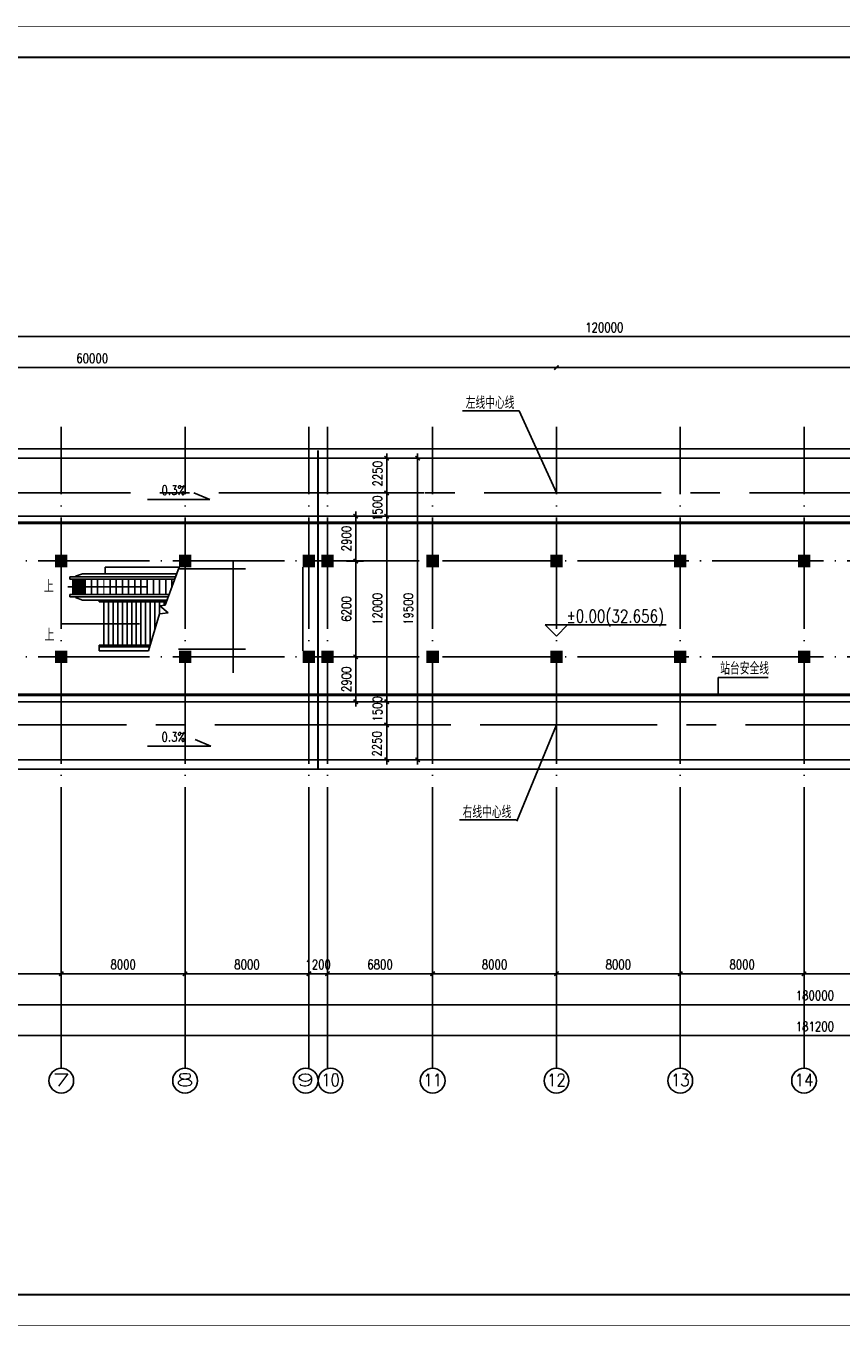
# Model space of a CAD drawing. Extents: x -7270 to 1708418, y -214047 to 255807.
# Tile 8 of 14: x 1547148 to 1599877, y 169782 to 253832. Entities that reach past the tile are written whole.
import ezdxf
from ezdxf.enums import TextEntityAlignment as Align

# ---------------------------------------------------------------- set-up
doc = ezdxf.new("R2010")
doc.units = 0
doc.header["$LTSCALE"] = 3000
doc.header["$MEASUREMENT"] = 0
doc.linetypes.add('CENTER2', pattern=[28.575, 19.05, -3.175, 3.175, -3.175])
doc.linetypes.add('DOTE', pattern=[2.42, 2, -0.2, 0.02, -0.2])
doc.layers.get('0').update_dxf_attribs({"linetype": 'CONTINUOUS'})
doc.layers.get('DEFPOINTS').update_dxf_attribs({"linetype": 'CONTINUOUS'})
for name, color, linetype in [('AXIS', 3, 'CONTINUOUS'), ('AXIS_TEXT', 7, 'CONTINUOUS'), ('COLUMN', 7, 'CONTINUOUS'), ('DOTE', 12, 'CONTINUOUS'), ('LVTRY', 2, 'CONTINUOUS'), ('PUB_DIM', 3, 'CONTINUOUS'), ('PUB_TEXT', 7, 'CONTINUOUS'), ('TK', 7, 'CONTINUOUS'), ('中线层', 9, 'CENTER2'), ('地坪', 132, 'CONTINUOUS'), ('墙轴线', 1, 'DOTE')]:
    doc.layers.add(name, color=color, linetype=linetype)
doc.styles.add('_HZTXT', font='txt.shx', dxfattribs={"width": 0.8, "bigfont": 'hztxt.shx'})
doc.styles.add('COMPLEX', font='COMPLEX')
doc.styles.add('DIM_FONT', font='SIMPLEX.shx', dxfattribs={"width": 0.8})
doc.dimstyles.new('AXIS300', dxfattribs={"dimscale": 3, "dimtxt": 300, "dimasz": 1, "dimexe": 250, "dimexo": 300, "dimgap": 150, "dimtad": 1, "dimdec": 0, "dimzin": 0, "dimdsep": 46, "dimtxsty": 'DIM_FONT', "dimblk": '_DIMX', "dimblk1": '_DIMX', "dimblk2": '_DIMX', "dimcen": 0.09, "dimse1": 1, "dimse2": 1, "dimclrt": 7, "dimadec": 0, "dimazin": 0, "dimtfac": 1, "dimtdec": 0, "dimtix": 1, "dimtmove": 2, "dimatfit": 3, "dimldrblk": '_DIMX', "dimfxl": 1, "dimtolj": 1, "dimtzin": 0, "dimarcsym": 0})
doc.dimstyles.new('DIMN300', dxfattribs={"dimscale": 3, "dimtxt": 300, "dimasz": 1, "dimexe": 250, "dimexo": 300, "dimgap": 150, "dimtad": 1, "dimdec": 0, "dimzin": 0, "dimdsep": 46, "dimtxsty": 'DIM_FONT', "dimblk": '_DIMX', "dimblk1": '_DIMX', "dimblk2": '_DIMX', "dimcen": 0.09, "dimclrt": 7, "dimadec": 0, "dimazin": 0, "dimtfac": 1, "dimtdec": 0, "dimtix": 1, "dimtmove": 2, "dimatfit": 3, "dimldrblk": '_DIMX', "dimfxl": 1, "dimtolj": 1, "dimtzin": 0, "dimarcsym": 0})

# ---------------------------------------------------------------- blocks, each defined once
blk = doc.blocks.new('_DIMX')
blk.add_line((-150, 0), (150, 0))
at = {"const_width": 50}
blk.add_lwpolyline([(-70, -70), (70, 70)], dxfattribs=at)
blk = doc.blocks.new('*D29')
at = {"color": 0, "linetype": 'ByBlock', "transparency": 16777216}
blk.add_line((1691116, 49713), (1509921, 49713), dxfattribs=at)
at = {"layer": 'DEFPOINTS', "color": 0, "linetype": 'ByBlock', "transparency": 16777216}
for p in [(1509919, 51532), (1691118, 51532), (1509919, 49713)]:
    blk.add_point(p, dxfattribs=at)
at = {"color": 0, "linetype": 'ByBlock', "transparency": 16777216, "xscale": 2, "yscale": 2, "zscale": 2, "rotation": 180}
blk.add_blockref('_DIMX', (1509919, 49713), dxfattribs=at)
at = {"color": 0, "linetype": 'ByBlock', "transparency": 16777216, "xscale": 2, "yscale": 2, "zscale": 2}
blk.add_blockref('_DIMX', (1691118, 49713), dxfattribs=at)
at = {"color": 7, "linetype": 'ByBlock', "transparency": 16777216, "insert": (1600519, 50313), "char_height": 600, "attachment_point": 5, "style": 'DIM_FONT'}
blk.add_mtext('\\A1;181200', dxfattribs=at)
blk = doc.blocks.new('*D28')
at = {"color": 0, "linetype": 'ByBlock', "transparency": 16777216}
blk.add_line((1690516, 51713), (1510521, 51713), dxfattribs=at)
at = {"layer": 'DEFPOINTS', "color": 0, "linetype": 'ByBlock', "transparency": 16777216}
for p in [(1510519, 53532), (1690518, 53532), (1510519, 51713)]:
    blk.add_point(p, dxfattribs=at)
at = {"color": 0, "linetype": 'ByBlock', "transparency": 16777216, "xscale": 2, "yscale": 2, "zscale": 2, "rotation": 180}
blk.add_blockref('_DIMX', (1510519, 51713), dxfattribs=at)
at = {"color": 0, "linetype": 'ByBlock', "transparency": 16777216, "xscale": 2, "yscale": 2, "zscale": 2}
blk.add_blockref('_DIMX', (1690518, 51713), dxfattribs=at)
at = {"color": 7, "linetype": 'ByBlock', "transparency": 16777216, "insert": (1600519, 52313), "char_height": 600, "attachment_point": 5, "style": 'DIM_FONT'}
blk.add_mtext('\\A1;180000', dxfattribs=at)
blk = doc.blocks.new('*D94')
at = {"color": 0, "linetype": 'ByBlock', "transparency": 16777216}
for p, q in [((1572872, 225892), (1569954, 225892)), ((1570454, 225890), (1570454, 223644)), ((1572872, 223642), (1569954, 223642))]:
    blk.add_line(p, q, dxfattribs=at)
at = {"layer": 'DEFPOINTS', "color": 0, "linetype": 'ByBlock', "transparency": 16777216}
for p in [(1573472, 225892), (1570454, 223642), (1573472, 223642)]:
    blk.add_point(p, dxfattribs=at)
at = {"color": 0, "linetype": 'ByBlock', "transparency": 16777216, "xscale": 2, "yscale": 2, "zscale": 2}
for p, rotation in [((1570454, 225892), 90), ((1570454, 223642), 270)]:
    blk.add_blockref('_DIMX', p, dxfattribs=dict(at, rotation=rotation))
at = {"color": 7, "linetype": 'ByBlock', "transparency": 16777216, "insert": (1569869, 224884), "char_height": 600, "attachment_point": 5, "rotation": 90, "style": 'DIM_FONT'}
blk.add_mtext('\\A1;2250', dxfattribs=at)
blk = doc.blocks.new('*D46')
at = {"color": 0, "linetype": 'ByBlock', "transparency": 16777216}
blk.add_line((1611316, 53714), (1603320, 53714), dxfattribs=at)
at = {"layer": 'DEFPOINTS', "color": 0, "linetype": 'ByBlock', "transparency": 16777216}
for p in [(1603318, 55914), (1611318, 55914), (1603318, 53714)]:
    blk.add_point(p, dxfattribs=at)
at = {"color": 0, "linetype": 'ByBlock', "transparency": 16777216, "xscale": 2, "yscale": 2, "zscale": 2, "rotation": 180}
blk.add_blockref('_DIMX', (1603318, 53714), dxfattribs=at)
at = {"color": 0, "linetype": 'ByBlock', "transparency": 16777216, "xscale": 2, "yscale": 2, "zscale": 2}
blk.add_blockref('_DIMX', (1611318, 53714), dxfattribs=at)
at = {"color": 7, "linetype": 'ByBlock', "transparency": 16777216, "insert": (1607318, 54314), "char_height": 600, "attachment_point": 5, "style": 'DIM_FONT'}
blk.add_mtext('\\A1;8000', dxfattribs=at)
blk = doc.blocks.new('*D53')
at = {"color": 0, "linetype": 'ByBlock', "transparency": 16777216}
blk.add_line((1571316, 53714), (1563320, 53714), dxfattribs=at)
at = {"layer": 'DEFPOINTS', "color": 0, "linetype": 'ByBlock', "transparency": 16777216}
for p in [(1563318, 55914), (1571318, 55914), (1563318, 53714)]:
    blk.add_point(p, dxfattribs=at)
at = {"color": 0, "linetype": 'ByBlock', "transparency": 16777216, "xscale": 2, "yscale": 2, "zscale": 2, "rotation": 180}
blk.add_blockref('_DIMX', (1563318, 53714), dxfattribs=at)
at = {"color": 0, "linetype": 'ByBlock', "transparency": 16777216, "xscale": 2, "yscale": 2, "zscale": 2}
blk.add_blockref('_DIMX', (1571318, 53714), dxfattribs=at)
at = {"color": 7, "linetype": 'ByBlock', "transparency": 16777216, "insert": (1567318, 54314), "char_height": 600, "attachment_point": 5, "style": 'DIM_FONT'}
blk.add_mtext('\\A1;8000', dxfattribs=at)
blk = doc.blocks.new('*D49')
at = {"color": 0, "linetype": 'ByBlock', "transparency": 16777216}
blk.add_line((1563316, 53714), (1555320, 53714), dxfattribs=at)
at = {"layer": 'DEFPOINTS', "color": 0, "linetype": 'ByBlock', "transparency": 16777216}
for p in [(1555318, 55914), (1563318, 55914), (1555318, 53714)]:
    blk.add_point(p, dxfattribs=at)
at = {"color": 0, "linetype": 'ByBlock', "transparency": 16777216, "xscale": 2, "yscale": 2, "zscale": 2, "rotation": 180}
blk.add_blockref('_DIMX', (1555318, 53714), dxfattribs=at)
at = {"color": 0, "linetype": 'ByBlock', "transparency": 16777216, "xscale": 2, "yscale": 2, "zscale": 2}
blk.add_blockref('_DIMX', (1563318, 53714), dxfattribs=at)
at = {"color": 7, "linetype": 'ByBlock', "transparency": 16777216, "insert": (1559318, 54314), "char_height": 600, "attachment_point": 5, "style": 'DIM_FONT'}
blk.add_mtext('\\A1;8000', dxfattribs=at)
blk = doc.blocks.new('*D50')
at = {"color": 0, "linetype": 'ByBlock', "transparency": 16777216}
blk.add_line((1555316, 53714), (1547320, 53714), dxfattribs=at)
at = {"layer": 'DEFPOINTS', "color": 0, "linetype": 'ByBlock', "transparency": 16777216}
for p in [(1547318, 55914), (1555318, 55914), (1547318, 53714)]:
    blk.add_point(p, dxfattribs=at)
at = {"color": 0, "linetype": 'ByBlock', "transparency": 16777216, "xscale": 2, "yscale": 2, "zscale": 2, "rotation": 180}
blk.add_blockref('_DIMX', (1547318, 53714), dxfattribs=at)
at = {"color": 0, "linetype": 'ByBlock', "transparency": 16777216, "xscale": 2, "yscale": 2, "zscale": 2}
blk.add_blockref('_DIMX', (1555318, 53714), dxfattribs=at)
at = {"color": 7, "linetype": 'ByBlock', "transparency": 16777216, "insert": (1551318, 54314), "char_height": 600, "attachment_point": 5, "style": 'DIM_FONT'}
blk.add_mtext('\\A1;8000', dxfattribs=at)
blk = doc.blocks.new('_ARROW')
blk.add_solid([(0, 0), (-1, 0.1), (-1, -0.1)])
blk = doc.blocks.new('_FZH')
blk.add_solid([(-0.5, -0.5), (0.5, -0.5), (-0.5, 0.5), (0.5, 0.5)])
blk = doc.blocks.new('*D96')
at = {"color": 0, "linetype": 'ByBlock', "transparency": 16777216}
for p, q in [((1572872, 208642), (1569954, 208642)), ((1570454, 206394), (1570454, 208640)), ((1572872, 206392), (1569954, 206392))]:
    blk.add_line(p, q, dxfattribs=at)
at = {"layer": 'DEFPOINTS', "color": 0, "linetype": 'ByBlock', "transparency": 16777216}
for p in [(1570454, 208642), (1573472, 208642), (1573472, 206392)]:
    blk.add_point(p, dxfattribs=at)
at = {"color": 0, "linetype": 'ByBlock', "transparency": 16777216, "xscale": 2, "yscale": 2, "zscale": 2}
for p, rotation in [((1570454, 208642), 90), ((1570454, 206392), 270)]:
    blk.add_blockref('_DIMX', p, dxfattribs=dict(at, rotation=rotation))
at = {"color": 7, "linetype": 'ByBlock', "transparency": 16777216, "insert": (1569828, 207423), "char_height": 600, "attachment_point": 5, "rotation": 90, "style": 'DIM_FONT'}
blk.add_mtext('\\A1;2250', dxfattribs=at)
blk = doc.blocks.new('*D48')
at = {"color": 0, "linetype": 'ByBlock', "transparency": 16777216}
blk.add_line((1595316, 53714), (1587320, 53714), dxfattribs=at)
at = {"layer": 'DEFPOINTS', "color": 0, "linetype": 'ByBlock', "transparency": 16777216}
for p in [(1587318, 55914), (1595318, 55914), (1587318, 53714)]:
    blk.add_point(p, dxfattribs=at)
at = {"color": 0, "linetype": 'ByBlock', "transparency": 16777216, "xscale": 2, "yscale": 2, "zscale": 2, "rotation": 180}
blk.add_blockref('_DIMX', (1587318, 53714), dxfattribs=at)
at = {"color": 0, "linetype": 'ByBlock', "transparency": 16777216, "xscale": 2, "yscale": 2, "zscale": 2}
blk.add_blockref('_DIMX', (1595318, 53714), dxfattribs=at)
at = {"color": 7, "linetype": 'ByBlock', "transparency": 16777216, "insert": (1591318, 54314), "char_height": 600, "attachment_point": 5, "style": 'DIM_FONT'}
blk.add_mtext('\\A1;8000', dxfattribs=at)
blk = doc.blocks.new('*D52')
at = {"color": 0, "linetype": 'ByBlock', "transparency": 16777216}
blk.add_line((1587316, 53714), (1579320, 53714), dxfattribs=at)
at = {"layer": 'DEFPOINTS', "color": 0, "linetype": 'ByBlock', "transparency": 16777216}
for p in [(1579318, 55914), (1587318, 55914), (1579318, 53714)]:
    blk.add_point(p, dxfattribs=at)
at = {"color": 0, "linetype": 'ByBlock', "transparency": 16777216, "xscale": 2, "yscale": 2, "zscale": 2, "rotation": 180}
blk.add_blockref('_DIMX', (1579318, 53714), dxfattribs=at)
at = {"color": 0, "linetype": 'ByBlock', "transparency": 16777216, "xscale": 2, "yscale": 2, "zscale": 2}
blk.add_blockref('_DIMX', (1587318, 53714), dxfattribs=at)
at = {"color": 7, "linetype": 'ByBlock', "transparency": 16777216, "insert": (1583318, 54314), "char_height": 600, "attachment_point": 5, "style": 'DIM_FONT'}
blk.add_mtext('\\A1;8000', dxfattribs=at)
blk = doc.blocks.new('*D47')
at = {"color": 0, "linetype": 'ByBlock', "transparency": 16777216}
blk.add_line((1603316, 53714), (1595320, 53714), dxfattribs=at)
at = {"layer": 'DEFPOINTS', "color": 0, "linetype": 'ByBlock', "transparency": 16777216}
for p in [(1595318, 55914), (1603318, 55914), (1595318, 53714)]:
    blk.add_point(p, dxfattribs=at)
at = {"color": 0, "linetype": 'ByBlock', "transparency": 16777216, "xscale": 2, "yscale": 2, "zscale": 2, "rotation": 180}
blk.add_blockref('_DIMX', (1595318, 53714), dxfattribs=at)
at = {"color": 0, "linetype": 'ByBlock', "transparency": 16777216, "xscale": 2, "yscale": 2, "zscale": 2}
blk.add_blockref('_DIMX', (1603318, 53714), dxfattribs=at)
at = {"color": 7, "linetype": 'ByBlock', "transparency": 16777216, "insert": (1599318, 54314), "char_height": 600, "attachment_point": 5, "style": 'DIM_FONT'}
blk.add_mtext('\\A1;8000', dxfattribs=at)
blk = doc.blocks.new('*D92')
at = {"color": 0, "linetype": 'ByBlock', "transparency": 16777216}
for p, q in [((1572250, 222142), (1569332, 222142)), ((1569832, 222140), (1569832, 210144)), ((1572250, 210142), (1569332, 210142))]:
    blk.add_line(p, q, dxfattribs=at)
at = {"layer": 'DEFPOINTS', "color": 0, "linetype": 'ByBlock', "transparency": 16777216}
for p in [(1572850, 222142), (1569832, 210142), (1572850, 210142)]:
    blk.add_point(p, dxfattribs=at)
at = {"color": 0, "linetype": 'ByBlock', "transparency": 16777216, "xscale": 2, "yscale": 2, "zscale": 2}
for p, rotation in [((1569832, 222142), 90), ((1569832, 210142), 270)]:
    blk.add_blockref('_DIMX', p, dxfattribs=dict(at, rotation=rotation))
at = {"color": 7, "linetype": 'ByBlock', "transparency": 16777216, "insert": (1569232, 216142), "char_height": 600, "attachment_point": 5, "rotation": 90, "style": 'DIM_FONT'}
blk.add_mtext('\\A1;12000', dxfattribs=at)
blk = doc.blocks.new('*D95')
at = {"color": 0, "linetype": 'ByBlock', "transparency": 16777216}
for p, q in [((1572872, 210142), (1569954, 210142)), ((1570454, 208644), (1570454, 210140)), ((1572872, 208642), (1569954, 208642))]:
    blk.add_line(p, q, dxfattribs=at)
at = {"layer": 'DEFPOINTS', "color": 0, "linetype": 'ByBlock', "transparency": 16777216}
for p in [(1570454, 210142), (1573472, 210142), (1573472, 208642)]:
    blk.add_point(p, dxfattribs=at)
at = {"color": 0, "linetype": 'ByBlock', "transparency": 16777216, "xscale": 2, "yscale": 2, "zscale": 2}
for p, rotation in [((1570454, 210142), 90), ((1570454, 208642), 270)]:
    blk.add_blockref('_DIMX', p, dxfattribs=dict(at, rotation=rotation))
at = {"color": 7, "linetype": 'ByBlock', "transparency": 16777216, "insert": (1569854, 209685), "char_height": 600, "attachment_point": 5, "rotation": 90, "style": 'DIM_FONT'}
blk.add_mtext('\\A1;1500', dxfattribs=at)
blk = doc.blocks.new('*D93')
at = {"color": 0, "linetype": 'ByBlock', "transparency": 16777216}
for p, q in [((1572872, 223642), (1569954, 223642)), ((1570454, 223640), (1570454, 222144)), ((1572872, 222142), (1569954, 222142))]:
    blk.add_line(p, q, dxfattribs=at)
at = {"layer": 'DEFPOINTS', "color": 0, "linetype": 'ByBlock', "transparency": 16777216}
for p in [(1573472, 223642), (1570454, 222142), (1573472, 222142)]:
    blk.add_point(p, dxfattribs=at)
at = {"color": 0, "linetype": 'ByBlock', "transparency": 16777216, "xscale": 2, "yscale": 2, "zscale": 2}
for p, rotation in [((1570454, 223642), 90), ((1570454, 222142), 270)]:
    blk.add_blockref('_DIMX', p, dxfattribs=dict(at, rotation=rotation))
at = {"color": 7, "linetype": 'ByBlock', "transparency": 16777216, "insert": (1569854, 222654), "char_height": 600, "attachment_point": 5, "rotation": 90, "style": 'DIM_FONT'}
blk.add_mtext('\\A1;1500', dxfattribs=at)
blk = doc.blocks.new('*D103')
at = {"color": 0, "linetype": 'ByBlock', "transparency": 16777216}
blk.add_line((1641424, 231747), (1581428, 231747), dxfattribs=at)
at = {"layer": 'DEFPOINTS', "color": 0, "linetype": 'ByBlock', "transparency": 16777216}
for p in [(1581426, 231747), (1581426, 231747), (1641426, 227415)]:
    blk.add_point(p, dxfattribs=at)
at = {"color": 0, "linetype": 'ByBlock', "transparency": 16777216, "xscale": 2, "yscale": 2, "zscale": 2, "rotation": 180}
blk.add_blockref('_DIMX', (1581426, 231747), dxfattribs=at)
at = {"color": 0, "linetype": 'ByBlock', "transparency": 16777216, "xscale": 2, "yscale": 2, "zscale": 2}
blk.add_blockref('_DIMX', (1641426, 231747), dxfattribs=at)
at = {"color": 7, "linetype": 'ByBlock', "transparency": 16777216, "insert": (1611426, 232347), "char_height": 600, "attachment_point": 5, "style": 'DIM_FONT'}
blk.add_mtext('\\A1;60000', dxfattribs=at)
blk = doc.blocks.new('*D102')
at = {"color": 0, "linetype": 'ByBlock', "transparency": 16777216}
blk.add_line((1521428, 231747), (1581424, 231747), dxfattribs=at)
at = {"layer": 'DEFPOINTS', "color": 0, "linetype": 'ByBlock', "transparency": 16777216}
for p in [(1581426, 231747), (1581426, 231747), (1521426, 227415)]:
    blk.add_point(p, dxfattribs=at)
at = {"color": 0, "linetype": 'ByBlock', "transparency": 16777216, "xscale": 2, "yscale": 2, "zscale": 2, "rotation": 180}
blk.add_blockref('_DIMX', (1521426, 231747), dxfattribs=at)
at = {"color": 0, "linetype": 'ByBlock', "transparency": 16777216, "xscale": 2, "yscale": 2, "zscale": 2}
blk.add_blockref('_DIMX', (1581426, 231747), dxfattribs=at)
at = {"color": 7, "linetype": 'ByBlock', "transparency": 16777216, "insert": (1551426, 232347), "char_height": 600, "attachment_point": 5, "style": 'DIM_FONT'}
blk.add_mtext('\\A1;60000', dxfattribs=at)
blk = doc.blocks.new('*D63')
at = {"color": 0, "linetype": 'ByBlock', "transparency": 16777216}
for p, q in [((1567818, 57982), (1567818, 53214)), ((1569018, 57982), (1569018, 53214)), ((1567816, 53714), (1567814, 53714)), ((1567818, 53714), (1569018, 53714)), ((1569020, 53714), (1569022, 53714))]:
    blk.add_line(p, q, dxfattribs=at)
at = {"layer": 'DEFPOINTS', "color": 0, "linetype": 'ByBlock', "transparency": 16777216}
for p in [(1567818, 58582), (1569018, 58582), (1569018, 53714)]:
    blk.add_point(p, dxfattribs=at)
at = {"color": 0, "linetype": 'ByBlock', "transparency": 16777216, "xscale": 2, "yscale": 2, "zscale": 2}
blk.add_blockref('_DIMX', (1567818, 53714), dxfattribs=at)
at = {"color": 0, "linetype": 'ByBlock', "transparency": 16777216, "xscale": 2, "yscale": 2, "zscale": 2, "rotation": 180}
blk.add_blockref('_DIMX', (1569018, 53714), dxfattribs=at)
at = {"color": 7, "linetype": 'ByBlock', "transparency": 16777216, "insert": (1568418, 54314), "char_height": 600, "attachment_point": 5, "style": 'DIM_FONT'}
blk.add_mtext('\\A1;1200', dxfattribs=at)
blk = doc.blocks.new('*D64')
at = {"color": 0, "linetype": 'ByBlock', "transparency": 16777216}
for p, q in [((1569018, 57982), (1569018, 53214)), ((1575818, 57982), (1575818, 53214)), ((1569020, 53714), (1575816, 53714))]:
    blk.add_line(p, q, dxfattribs=at)
at = {"layer": 'DEFPOINTS', "color": 0, "linetype": 'ByBlock', "transparency": 16777216}
for p in [(1569018, 58582), (1575818, 58582), (1575818, 53714)]:
    blk.add_point(p, dxfattribs=at)
at = {"color": 0, "linetype": 'ByBlock', "transparency": 16777216, "xscale": 2, "yscale": 2, "zscale": 2, "rotation": 180}
blk.add_blockref('_DIMX', (1569018, 53714), dxfattribs=at)
at = {"color": 0, "linetype": 'ByBlock', "transparency": 16777216, "xscale": 2, "yscale": 2, "zscale": 2}
blk.add_blockref('_DIMX', (1575818, 53714), dxfattribs=at)
at = {"color": 7, "linetype": 'ByBlock', "transparency": 16777216, "insert": (1572418, 54314), "char_height": 600, "attachment_point": 5, "style": 'DIM_FONT'}
blk.add_mtext('\\A1;6800', dxfattribs=at)
blk = doc.blocks.new('*D91')
at = {"color": 0, "linetype": 'ByBlock', "transparency": 16777216}
for p, q in [((1567226, 225892), (1572332, 225892)), ((1571832, 225890), (1571832, 206394)), ((1567226, 206392), (1572332, 206392))]:
    blk.add_line(p, q, dxfattribs=at)
at = {"layer": 'DEFPOINTS', "color": 0, "linetype": 'ByBlock', "transparency": 16777216}
for p in [(1566626, 225892), (1566626, 206392), (1571832, 206392)]:
    blk.add_point(p, dxfattribs=at)
at = {"color": 0, "linetype": 'ByBlock', "transparency": 16777216, "xscale": 2, "yscale": 2, "zscale": 2}
for p, rotation in [((1571832, 225892), 90), ((1571832, 206392), 270)]:
    blk.add_blockref('_DIMX', p, dxfattribs=dict(at, rotation=rotation))
at = {"color": 7, "linetype": 'ByBlock', "transparency": 16777216, "insert": (1571232, 216142), "char_height": 600, "attachment_point": 5, "rotation": 90, "style": 'DIM_FONT'}
blk.add_mtext('\\A1;19500', dxfattribs=at)
blk = doc.blocks.new('*D97')
at = {"color": 0, "linetype": 'ByBlock', "transparency": 16777216}
for p, q in [((1567226, 222142), (1568332, 222142)), ((1567832, 219244), (1567832, 222140)), ((1567226, 219242), (1568332, 219242))]:
    blk.add_line(p, q, dxfattribs=at)
at = {"layer": 'DEFPOINTS', "color": 0, "linetype": 'ByBlock', "transparency": 16777216}
for p in [(1566626, 222142), (1567832, 222142), (1566626, 219242)]:
    blk.add_point(p, dxfattribs=at)
at = {"color": 0, "linetype": 'ByBlock', "transparency": 16777216, "xscale": 2, "yscale": 2, "zscale": 2}
for p, rotation in [((1567832, 222142), 90), ((1567832, 219242), 270)]:
    blk.add_blockref('_DIMX', p, dxfattribs=dict(at, rotation=rotation))
at = {"color": 7, "linetype": 'ByBlock', "transparency": 16777216, "insert": (1567232, 220692), "char_height": 600, "attachment_point": 5, "rotation": 90, "style": 'DIM_FONT'}
blk.add_mtext('\\A1;2900', dxfattribs=at)
blk = doc.blocks.new('*D98')
at = {"color": 0, "linetype": 'ByBlock', "transparency": 16777216}
for p, q in [((1567226, 219242), (1568332, 219242)), ((1567832, 219240), (1567832, 213044)), ((1567226, 213042), (1568332, 213042))]:
    blk.add_line(p, q, dxfattribs=at)
at = {"layer": 'DEFPOINTS', "color": 0, "linetype": 'ByBlock', "transparency": 16777216}
for p in [(1566626, 219242), (1566626, 213042), (1567832, 213042)]:
    blk.add_point(p, dxfattribs=at)
at = {"color": 0, "linetype": 'ByBlock', "transparency": 16777216, "xscale": 2, "yscale": 2, "zscale": 2}
for p, rotation in [((1567832, 219242), 90), ((1567832, 213042), 270)]:
    blk.add_blockref('_DIMX', p, dxfattribs=dict(at, rotation=rotation))
at = {"color": 7, "linetype": 'ByBlock', "transparency": 16777216, "insert": (1567232, 216142), "char_height": 600, "attachment_point": 5, "rotation": 90, "style": 'DIM_FONT'}
blk.add_mtext('\\A1;6200', dxfattribs=at)
blk = doc.blocks.new('*D99')
at = {"color": 0, "linetype": 'ByBlock', "transparency": 16777216}
for p, q in [((1567226, 213042), (1568332, 213042)), ((1567832, 210144), (1567832, 213040)), ((1567226, 210142), (1568332, 210142))]:
    blk.add_line(p, q, dxfattribs=at)
at = {"layer": 'DEFPOINTS', "color": 0, "linetype": 'ByBlock', "transparency": 16777216}
for p in [(1566626, 213042), (1567832, 213042), (1566626, 210142)]:
    blk.add_point(p, dxfattribs=at)
at = {"color": 0, "linetype": 'ByBlock', "transparency": 16777216, "xscale": 2, "yscale": 2, "zscale": 2}
for p, rotation in [((1567832, 213042), 90), ((1567832, 210142), 270)]:
    blk.add_blockref('_DIMX', p, dxfattribs=dict(at, rotation=rotation))
at = {"color": 7, "linetype": 'ByBlock', "transparency": 16777216, "insert": (1567232, 211592), "char_height": 600, "attachment_point": 5, "rotation": 90, "style": 'DIM_FONT'}
blk.add_mtext('\\A1;2900', dxfattribs=at)
blk = doc.blocks.new('*D100')
at = {"color": 0, "linetype": 'ByBlock', "transparency": 16777216}
for p, q in [((1521426, 232415), (1521426, 234247)), ((1521428, 233747), (1641424, 233747)), ((1641426, 229815), (1641426, 234247))]:
    blk.add_line(p, q, dxfattribs=at)
at = {"layer": 'DEFPOINTS', "color": 0, "linetype": 'ByBlock', "transparency": 16777216}
for p in [(1641426, 233747), (1521426, 231815), (1641426, 229215)]:
    blk.add_point(p, dxfattribs=at)
at = {"color": 0, "linetype": 'ByBlock', "transparency": 16777216, "xscale": 2, "yscale": 2, "zscale": 2, "rotation": 180}
blk.add_blockref('_DIMX', (1521426, 233747), dxfattribs=at)
at = {"color": 0, "linetype": 'ByBlock', "transparency": 16777216, "xscale": 2, "yscale": 2, "zscale": 2}
blk.add_blockref('_DIMX', (1641426, 233747), dxfattribs=at)
at = {"color": 7, "linetype": 'ByBlock', "transparency": 16777216, "insert": (1584516, 234347), "char_height": 600, "attachment_point": 5, "style": 'DIM_FONT'}
blk.add_mtext('\\A1;120000', dxfattribs=at)

msp = doc.modelspace()

# ---------------------------------------------------------------- linework, layer by layer
for p, q in [((1579025.2, 228960.7), (1575364.6, 228960.7)), ((1581426, 223642.5), (1579025.2, 228960.7)), ((1565026, 218842.5), (1565026, 213442.5)), ((1581426, 208642.5), (1578858.2, 202416.8)), ((1578821.9, 202497.2), (1575161.3, 202497.2))]:
    msp.add_line(p, q)
at = {"ltscale": 1.2}
for p, q in [((1566016, 205791.9), (1566016, 226392.5)), ((1566036, 205791.9), (1566036, 226392.5))]:
    msp.add_line(p, q, dxfattribs=at)
at = {"layer": 'AXIS'}
for p, q in [((1549426, 186442), (1549426, 197424.2)), ((1557426, 186442), (1557426, 197424.2)), ((1565426, 186442), (1565426, 197424.2)), ((1566626, 186442), (1566626, 197424.2)), ((1573426, 186442), (1573426, 197424.2)), ((1581426, 186442), (1581426, 197424.2)), ((1589426, 186442), (1589426, 197424.2)), ((1597426, 186442), (1597426, 197424.2))]:
    msp.add_line(p, q, dxfattribs=at)
for centre in [(1549426, 185642), (1557426, 185642), (1565226, 185642), (1566826, 185642), (1573426, 185642), (1581426, 185642), (1589426, 185642), (1597426, 185642)]:
    msp.add_circle(centre, 800, dxfattribs=at)
at = {"layer": 'DOTE', "linetype": 'DOTE', "ltscale": 1.2}
for p, q in [((1549426, 197424.2), (1549426, 227917.7)), ((1557426, 197424.2), (1557426, 227917.7)), ((1565426, 197424.2), (1565426, 227917.7)), ((1566626, 197424.2), (1566626, 227917.7)), ((1573426, 197424.2), (1573426, 227917.7)), ((1581426, 197424.2), (1581426, 227917.7)), ((1589426, 197424.2), (1589426, 227917.7)), ((1597426, 197424.2), (1597426, 227917.7)), ((1694522.9, 225892.5), (1510316.8, 225892.5)), ((1694522.9, 219242.5), (1510316.8, 219242.5)), ((1694522.9, 213042.5), (1510387.2, 213042.5)), ((1691022.9, 206392.5), (1506887.2, 206392.5))]:
    msp.add_line(p, q, dxfattribs=at)
at = {"layer": 'LVTRY'}
for p, q in [((1521426, 222142.5), (1641426, 222142.5)), ((1521426, 221742.5), (1641426, 221742.5)), ((1521426, 221662.5), (1641426, 221662.5)), ((1552256, 218417.5), (1552256, 218842.5)), ((1557043.7, 218842.5), (1552256, 218842.5)), ((1556132.4, 216390.6), (1557043.7, 218842.5)), ((1556811.4, 218217.5), (1549976, 218217.5)), ((1549976, 218217.5), (1549976, 218067.5)), ((1556755.6, 218067.5), (1549976, 218067.5)), ((1550176, 218067.5), (1550176, 217067.5)), ((1550276, 218067.5), (1550276, 217067.5)), ((1550376, 218067.5), (1550376, 217067.5)), ((1550476, 218067.5), (1550476, 217067.5)), ((1550576, 218067.5), (1550576, 217067.5)), ((1550676, 218067.5), (1550676, 217067.5)), ((1550776, 218067.5), (1550776, 217067.5)), ((1550876, 218067.5), (1550876, 217067.5)), ((1550976, 218067.5), (1550976, 217067.5)), ((1551376, 218067.5), (1551376, 217067.5)), ((1551776, 218067.5), (1551776, 217067.5)), ((1552576, 218067.5), (1552576, 217067.5)), ((1552976, 218067.5), (1552976, 217067.5)), ((1553376, 218067.5), (1553376, 217067.5)), ((1553776, 218067.5), (1553776, 217067.5)), ((1554176, 218067.5), (1554176, 217067.5)), ((1554576, 218067.5), (1554576, 217067.5)), ((1554976, 218067.5), (1554976, 217067.5)), ((1555376, 218067.5), (1555376, 217067.5)), ((1555776, 218067.5), (1555776, 217067.5)), ((1556176, 218067.5), (1556176, 217067.5)), ((1556576, 218067.5), (1556576, 217584.1)), ((1556383.9, 217067.5), (1549976, 217067.5)), ((1549976, 217067.5), (1549976, 216917.5)), ((1555681.3, 216917.5), (1549976, 216917.5)), ((1550342, 216876.7), (1550342, 216917.5)), ((1555652.5, 216917.5), (1556328.2, 216917.5)), ((1551876, 216692.5), (1551876, 216592.5)), ((1556244.6, 216692.5), (1551876, 216692.5)), ((1556207.4, 216592.5), (1551876, 216592.5)), ((1552176, 216592.5), (1552176, 213792.5)), ((1552476, 216592.5), (1552476, 213792.5)), ((1552776, 216592.5), (1552776, 213792.5)), ((1553076, 216592.5), (1553076, 213792.5)), ((1553376, 216592.5), (1553376, 213792.5)), ((1553676, 216592.5), (1553676, 213792.5)), ((1553976, 216592.5), (1553976, 213792.5)), ((1554276, 216592.5), (1554276, 213792.5)), ((1554576, 216592.5), (1554576, 213792.5)), ((1554876, 216592.5), (1554876, 213792.5)), ((1555176, 216592.5), (1555176, 213792.5)), ((1555476, 216592.5), (1555476, 214823.1)), ((1555776, 216592.5), (1555776, 215825.3)), ((1555793.4, 216340.4), (1556132.4, 216390.6)), ((1556339.9, 215894.5), (1555793.4, 216340.4)), ((1556076, 216592.5), (1556076, 216382.3)), ((1555065.9, 213442.5), (1555773.6, 215825)), ((1555773.6, 215825), (1556339.9, 215894.5)), ((1551876, 213792.5), (1551876, 213442.5)), ((1555176, 213792.5), (1551876, 213792.5)), ((1555140.2, 213692.5), (1551876, 213692.5)), ((1555065.9, 213442.5), (1551876, 213442.5)), ((1521426, 210622.5), (1641326, 210622.5)), ((1521426, 210542.5), (1641326, 210542.5)), ((1521426, 210142.5), (1641326, 210142.5))]:
    msp.add_line(p, q, dxfattribs=at)
at = {"layer": 'LVTRY', "ltscale": 0.8}
for p, q in [((1550802, 218417.5), (1550342, 218258.3)), ((1550342, 218258.3), (1550342, 218217.5)), ((1550802, 218417.5), (1556885.7, 218417.5)), ((1550802, 216717.5), (1550342, 216876.7)), ((1550802, 216717.5), (1556253.9, 216717.5))]:
    msp.add_line(p, q, dxfattribs=at)
at = {"layer": 'LVTRY', "const_width": 50}
msp.add_lwpolyline([(1552176, 218067.5), (1552176, 217067.5)], dxfattribs=at)
at = {"layer": 'PUB_DIM'}
for p, q in [((1559027.4, 223221.3), (1558002.4, 223654.8)), ((1555001.8, 223221.3), (1559027.4, 223221.3)), ((1581426, 214388), (1580706, 215108)), ((1580706, 215108), (1582146, 215108)), ((1581426, 215108), (1588513.7, 215108)), ((1582146, 215108), (1581426, 214388)), ((1591882.8, 210542.5), (1591882.8, 211711.4)), ((1591882.8, 211711.4), (1595101.2, 211711.4)), ((1559099.4, 207270.5), (1558074.4, 207703.9)), ((1555001.8, 207270.5), (1559099.4, 207270.5))]:
    msp.add_line(p, q, dxfattribs=at)
for points in [[(1554959.7, 217565.8), (1549853.9, 217565.8)], [(1554481.8, 215182.7), (1549376, 215182.7)]]:
    msp.add_lwpolyline(points, dxfattribs=at)
at = {"layer": 'TK', "const_width": 50, "flags": 128}
msp.add_lwpolyline([(1706418.2, 169807), (1706418.2, 253807), (1496418.2, 253807), (1496418.2, 169807)], close=True, dxfattribs=at)
at = {"layer": 'TK', "color": 1, "const_width": 140, "flags": 128}
msp.add_lwpolyline([(1503418.2, 171807), (1704418.2, 171807), (1704418.2, 251807), (1503418.2, 251807)], close=True, dxfattribs=at)
at = {"layer": '中线层', "linetype": 'CENTER2', "ltscale": 0.2}
for p, q in [((1691053, 223642.5), (1510420.1, 223642.5)), ((1690799.8, 208642.5), (1510635.8, 208642.5))]:
    msp.add_line(p, q, dxfattribs=at)
at = {"layer": '地坪', "ltscale": 5000}
for p, q in [((1522426, 226492.5), (1674326, 226492.5)), ((1521826, 225892.5), (1674926, 225892.5)), ((1521825.7, 206391.7), (1674927, 206392.5)), ((1522426, 205791.7), (1674327, 205792.5))]:
    msp.add_line(p, q, dxfattribs=at)
at = {"layer": '墙轴线', "linetype": 'DOTE', "ltscale": 1.2}
for p, q in [((1557006.5, 218742.5), (1561324.3, 218742.5)), ((1560526, 212003.5), (1560526, 219242.5)), ((1557006.5, 213542.5), (1561324.3, 213542.5))]:
    msp.add_line(p, q, dxfattribs=at)

# ---------------------------------------------------------------- block references
at = {"layer": 'COLUMN', "xscale": 800, "yscale": 800, "zscale": 800}
for p in [(1549426, 219242.5), (1557426, 219242.5), (1565426, 219242.5), (1566626, 219242.5), (1573426, 219242.5), (1581426, 219242.5), (1589426, 219242.5), (1597426, 219242.5), (1549426, 213042.5), (1557426, 213042.5), (1565426, 213042.5), (1566626, 213042.5), (1573426, 213042.5), (1581426, 213042.5), (1589426, 213042.5), (1597426, 213042.5)]:
    msp.add_blockref('_FZH', p, dxfattribs=at)
at = {"layer": 'COLUMN', "xscale": -800, "yscale": 800, "zscale": 800, "rotation": 180}
msp.add_blockref('_FZH', (1557426, 213042.5), dxfattribs=at)
at = {"layer": 'PUB_DIM', "xscale": 400, "yscale": 400, "zscale": 400}
for p in [(1554976, 217567.5), (1554481.8, 215182.7)]:
    msp.add_blockref('_ARROW', p, dxfattribs=at)

# ---------------------------------------------------------------- texts
at = {"layer": 'AXIS_TEXT', "style": 'COMPLEX'}
for tag, width, p, p2 in [('7', 2.25, (1548826, 185293.4), (1550026, 185293.4)), ('8', 2.25, (1556826, 185293.4), (1558026, 185293.4)), ('9', 2.25, (1564626, 185293.4), (1565826, 185293.4)), ('10', 1.086207, (1566226, 185293.4), (1567426, 185293.4)), ('11', 1.3125, (1572826, 185293.4), (1574026, 185293.4)), ('12', 1.086207, (1580826, 185293.4), (1582026, 185293.4)), ('13', 1.086207, (1588826, 185293.4), (1590026, 185293.4)), ('14', 1.016129, (1596826, 185293.4), (1598026, 185293.4))]:
    msp.add_attdef(tag, text='', height=800, dxfattribs=dict(at, width=width)).set_placement(p, p2, align=Align.FIT)
at = {"layer": 'PUB_DIM', "style": 'DIM_FONT', "oblique": 180, "width": 0.8}
for s, height, p in [('0.3%', 600, (1555904.6, 223519.8)), ('%%p0.00(32.656)', 800, (1582068.5, 215275.8)), ('0.3%', 600, (1555904.6, 207568.9))]:
    msp.add_text(s, height=height, dxfattribs=at).set_placement(p)
at = {"layer": 'PUB_TEXT', "style": '_HZTXT'}
for s, width, p in [('左线中心线', 0.75, (1575565.6, 229074.8)), ('上', 0.8, (1548306.7, 217206.7)), ('上', 0.8, (1548338.4, 214064.7)), ('站台安全线', 0.75, (1592009.5, 211898.8)), ('右线中心线', 0.75, (1575362.2, 202611.2))]:
    msp.add_text(s, height=800, dxfattribs=dict(at, width=width)).set_placement(p)

# ---------------------------------------------------------------- dimensions: what is measured, and where the dimension line sits
at = {"layer": 'AXIS'}
dim = msp.add_linear_dim(base=(1641426, 233746.7), p1=(1521426, 231815.2), p2=(1641426, 229215.2), text='120000', dimstyle='AXIS300', override={"dimscale": 2, "dimsah": 1, "dimse1": 0, "dimse2": 0}, dxfattribs=at)
dim.commit()
dim.dimension.update_dxf_attribs({"geometry": '*D100', "text_midpoint": (1584516.1, 234346.7), "dimtype": 160})
for p1, picture, middle in [((1521426, 227415.2), '*D102', (1551426, 232346.7)), ((1641426, 227415.2), '*D103', (1611426, 232346.7))]:
    dim = msp.add_linear_dim(base=(1581426, 231746.7), p1=p1, p2=(1581426, 231746.7), dimstyle='AXIS300', override={"dimscale": 2, "dimsah": 1}, dxfattribs=at)
    dim.commit()
    dim.dimension.update_dxf_attribs({"geometry": picture, "text_midpoint": middle})
for base, p1, p2, picture, middle in [((1541426, 192555.7), (1549426, 194755.7), (1541426, 194755.7), '*D50', (1545426, 193155.7)), ((1549426, 192555.7), (1557426, 194755.7), (1549426, 194755.7), '*D49', (1553426, 193155.7)), ((1557426, 192555.7), (1565426, 194755.7), (1557426, 194755.7), '*D53', (1561426, 193155.7)), ((1573426, 192555.7), (1581426, 194755.7), (1573426, 194755.7), '*D52', (1577426, 193155.7)), ((1581426, 192555.7), (1589426, 194755.7), (1581426, 194755.7), '*D48', (1585426, 193155.7)), ((1589426, 192555.7), (1597426, 194755.7), (1589426, 194755.7), '*D47', (1593426, 193155.7)), ((1597426, 192555.7), (1605426, 194755.7), (1597426, 194755.7), '*D46', (1601426, 193155.7))]:
    dim = msp.add_linear_dim(base=base, p1=p1, p2=p2, angle=180, dimstyle='AXIS300', override={"dimscale": 2, "dimsah": 1}, dxfattribs=at)
    dim.commit()
    dim.dimension.update_dxf_attribs({"geometry": picture, "text_midpoint": middle, "insert": (-5892.3, 138841.9)})
for p1, p2, picture, middle in [((1688125.9879, 192374.2363), (1508126.5098, 192374.2363), '*D28', (1598126.2489, 191155.2363)), ((1688725.9879, 190373.8029), (1507526.5098, 190373.8029), '*D29', (1598126.2489, 189154.8029))]:
    dim = msp.add_aligned_dim(p1=p1, p2=p2, distance=1819, dimstyle='AXIS300', override={"dimscale": 2, "dimsah": 1}, dxfattribs=at)
    dim.commit()
    dim.dimension.update_dxf_attribs({"geometry": picture, "text_midpoint": middle, "insert": (-2392.3387, 138841.8506)})
at = {"layer": 'PUB_DIM'}
for base, p1, p2, picture, middle in [((1572453.8, 206392.5), (1567247.6, 225892.5), (1567247.6, 206392.5), '*D91', (1571853.8, 216142.5)), ((1568453.8, 222142.5), (1567247.6, 219242.5), (1567247.6, 222142.5), '*D97', (1567853.8, 220692.5)), ((1570453.8, 210142.5), (1573471.6, 222142.5), (1573471.6, 210142.5), '*D92', (1569853.8, 216142.5)), ((1568453.8, 213042.5), (1567247.6, 219242.5), (1567247.6, 213042.5), '*D98', (1567853.8, 216142.5)), ((1568453.8, 213042.5), (1567247.6, 210142.5), (1567247.6, 213042.5), '*D99', (1567853.8, 211592.5))]:
    dim = msp.add_linear_dim(base=base, p1=p1, p2=p2, angle=90, dimstyle='DIMN300', override={"dimscale": 2, "dimsah": 1}, dxfattribs=at)
    dim.commit()
    dim.dimension.update_dxf_attribs({"geometry": picture, "text_midpoint": middle, "insert": (621.6, 0)})
for base, p1, p2, picture, middle in [((1570453.8, 223642.5), (1573471.6, 225892.5), (1573471.6, 223642.5), '*D94', (1569868.6, 224883.7)), ((1570453.8, 222142.5), (1573471.6, 223642.5), (1573471.6, 222142.5), '*D93', (1569853.8, 222653.8)), ((1570453.8, 210142.5), (1573471.6, 208642.5), (1573471.6, 210142.5), '*D95', (1569853.8, 209685.4)), ((1570453.8, 208642.5), (1573471.6, 206392.5), (1573471.6, 208642.5), '*D96', (1569827.8, 207422.7))]:
    dim = msp.add_linear_dim(base=base, p1=p1, p2=p2, angle=90, dimstyle='DIMN300', override={"dimscale": 2, "dimsah": 1}, dxfattribs=at)
    dim.commit()
    dim.dimension.update_dxf_attribs({"geometry": picture, "text_midpoint": middle, "dimtype": 160})
for base, p1, p2, picture, middle in [((1566626, 192555.7), (1565426, 197424.2), (1566626, 197424.2), '*D63', (1566026, 193155.7)), ((1573426, 192555.7), (1566626, 197424.2), (1573426, 197424.2), '*D64', (1570026, 193155.7))]:
    dim = msp.add_linear_dim(base=base, p1=p1, p2=p2, dimstyle='DIMN300', override={"dimscale": 2, "dimsah": 1}, dxfattribs=at)
    dim.commit()
    dim.dimension.update_dxf_attribs({"geometry": picture, "text_midpoint": middle, "insert": (-2392.3, 138841.9)})

doc.saveas('drawing.dxf')
